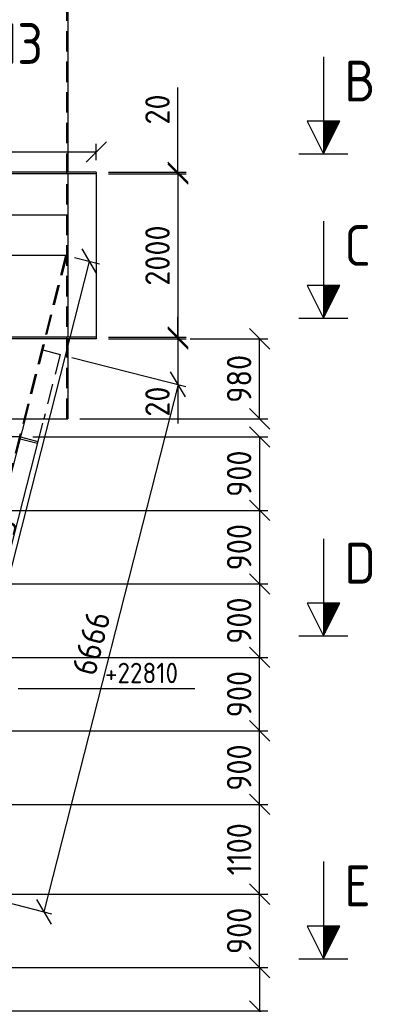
# Model space of a CAD drawing. Extents: x 0 to 84100, y 0 to 59400.
# Tile 11 of 25: x 16746 to 21151, y 37901 to 49961. Entities that reach past the tile are written whole.
import ezdxf

# ---------------------------------------------------------------- set-up
doc = ezdxf.new("R2010")
doc.units = 0
doc.header["$LTSCALE"] = 1000
doc.linetypes.add('DASHED', pattern=[0.75, 0.5, -0.25])
doc.linetypes.add('HIDDEN', pattern=[0.375, 0.25, -0.125])
doc.layers.get('0').update_dxf_attribs({"linetype": 'CONTINUOUS'})
doc.layers.get('DEFPOINTS').update_dxf_attribs({"linetype": 'CONTINUOUS'})
for name, color, linetype in [('STG-CON-50', 4, 'CONTINUOUS'), ('STG-DAS-18', 1, 'DASHED'), ('STX-DIM-18', 1, 'CONTINUOUS'), ('STX-INFO-25', 2, 'CONTINUOUS'), ('STX-RAS-18', 1, 'CONTINUOUS')]:
    doc.layers.add(name, color=color, linetype=linetype)
doc.styles.get("Standard").update_dxf_attribs({"font": 'isocp.shx'})
doc.dimstyles.new('NORDIC', dxfattribs={"dimscale": 100, "dimtxt": 3, "dimasz": 2.5, "dimexe": 1.25, "dimexo": 1, "dimgap": 0.6, "dimtad": 1, "dimtxsty": 'STANDARD', "dimblk1": 'OBLIQUE', "dimblk2": 'OBLIQUE', "dimsah": 1, "dimcen": 2.5, "dimclrd": 1, "dimclre": 1, "dimclrt": 1, "dimazin": 3, "dimtfac": 1, "dimtdec": 3, "dimtofl": 0, "dimtmove": 0, "dimatfit": 3, "dimtvp": 1, "dimtolj": 1, "dimtzin": 0})
doc.dimstyles.get("Standard").update_dxf_attribs({"dimscale": 100, "dimtxt": 3, "dimasz": 2.5, "dimexe": 1, "dimexo": 1.25, "dimgap": 0.6, "dimtad": 1, "dimtih": 1, "dimtoh": 1, "dimdec": 1, "dimzin": 0, "dimtxsty": 'STANDARD', "dimblk1": 'OBLIQUE', "dimblk2": 'OBLIQUE', "dimsah": 1, "dimcen": 0.09, "dimclrd": 1, "dimclre": 1, "dimclrt": 1, "dimazin": 3, "dimtfac": 1, "dimtdec": 1, "dimtofl": 0, "dimtmove": 0, "dimatfit": 3, "dimtolj": 1, "dimtzin": 0})
doc.dimstyles.new('STANDARD$0', dxfattribs={"dimscale": 100, "dimtxt": 3, "dimasz": 2.5, "dimexe": 1, "dimexo": 1.5, "dimgap": 1, "dimtad": 1, "dimdec": 0, "dimzin": 1, "dimtxsty": 'STANDARD', "dimblk": 'OBLIQUE', "dimcen": 0.09, "dimclrd": 1, "dimclre": 1, "dimclrt": 1, "dimazin": 3, "dimtfac": 1, "dimtdec": 0, "dimtmove": 0, "dimatfit": 3, "dimtolj": 1, "dimtzin": 1})

# ---------------------------------------------------------------- blocks, each defined once
blk = doc.blocks.new('_OBLIQUE')
at = {"color": 0, "linetype": 'BYBLOCK'}
blk.add_line((-0.5, -0.5), (0.5, 0.5), dxfattribs=at)
blk = doc.blocks.new('*D26')
at = {"layer": 'DEFPOINTS', "color": 0, "linetype": 'CONTINUOUS'}
for p in [(17684, 48092), (17684, 48072), (18684, 48092)]:
    blk.add_point(p, dxfattribs=at)
at = {"layer": 'STX-DIM-18', "color": 1, "linetype": 'CONTINUOUS'}
for p, q in [((18684, 48092), (18684, 49130)), ((17834, 48092), (18784, 48092)), ((17834, 48072), (18784, 48072)), ((18684, 48072), (18684, 48092)), ((18684, 48072), (18684, 47822))]:
    blk.add_line(p, q, dxfattribs=at)
at = {"layer": 'STX-DIM-18', "color": 1, "linetype": 'CONTINUOUS', "xscale": 250, "yscale": 250, "zscale": 250}
for p, rotation in [((18684, 48092), 270), ((18684, 48072), 90)]:
    blk.add_blockref('_OBLIQUE', p, dxfattribs=dict(at, rotation=rotation))
at = {"layer": 'STX-DIM-18', "color": 1, "linetype": 'CONTINUOUS', "insert": (18434, 48861), "char_height": 300, "attachment_point": 5, "rotation": 90}
blk.add_mtext('\\A1;20', dxfattribs=at)
blk = doc.blocks.new('*D27')
at = {"layer": 'DEFPOINTS', "color": 0, "linetype": 'CONTINUOUS'}
for p in [(17684, 48072), (17684, 46072), (18684, 46072)]:
    blk.add_point(p, dxfattribs=at)
at = {"layer": 'STX-DIM-18', "color": 1, "linetype": 'CONTINUOUS'}
for p, q in [((17834, 48072), (18784, 48072)), ((18684, 48072), (18684, 46072)), ((17834, 46072), (18784, 46072))]:
    blk.add_line(p, q, dxfattribs=at)
at = {"layer": 'STX-DIM-18', "color": 1, "linetype": 'CONTINUOUS', "xscale": 250, "yscale": 250, "zscale": 250}
for p, rotation in [((18684, 48072), 90), ((18684, 46072), 270)]:
    blk.add_blockref('_OBLIQUE', p, dxfattribs=dict(at, rotation=rotation))
at = {"layer": 'STX-DIM-18', "color": 1, "linetype": 'CONTINUOUS', "insert": (18434, 47072), "char_height": 300, "attachment_point": 5, "rotation": 90}
blk.add_mtext('\\A1;2000', dxfattribs=at)
blk = doc.blocks.new('*D28')
at = {"layer": 'DEFPOINTS', "color": 0, "linetype": 'CONTINUOUS'}
for p in [(18684, 46072), (17684, 46052), (18684, 46052)]:
    blk.add_point(p, dxfattribs=at)
at = {"layer": 'STX-DIM-18', "color": 1, "linetype": 'CONTINUOUS'}
for p, q in [((18684, 46072), (18684, 46322)), ((18534, 46072), (18584, 46072)), ((18684, 46072), (18684, 46052)), ((17834, 46052), (18784, 46052)), ((18684, 46052), (18684, 45014))]:
    blk.add_line(p, q, dxfattribs=at)
at = {"layer": 'STX-DIM-18', "color": 1, "linetype": 'CONTINUOUS', "xscale": 250, "yscale": 250, "zscale": 250}
for p, rotation in [((18684, 46072), 270), ((18684, 46052), 90)]:
    blk.add_blockref('_OBLIQUE', p, dxfattribs=dict(at, rotation=rotation))
at = {"layer": 'STX-DIM-18', "color": 1, "linetype": 'CONTINUOUS', "insert": (18434, 45283), "char_height": 300, "attachment_point": 5, "rotation": 90}
blk.add_mtext('\\A1;20', dxfattribs=at)
blk = doc.blocks.new('*D29')
at = {"layer": 'DEFPOINTS', "color": 0, "linetype": 'CONTINUOUS'}
for p in [(18684, 46052), (19684, 46052), (17334, 45072)]:
    blk.add_point(p, dxfattribs=at)
at = {"layer": 'STX-DIM-18', "color": 1, "linetype": 'CONTINUOUS'}
for p, q in [((18834, 46052), (19784, 46052)), ((19684, 45072), (19684, 46052)), ((17484, 45072), (19784, 45072))]:
    blk.add_line(p, q, dxfattribs=at)
at = {"layer": 'STX-DIM-18', "color": 1, "linetype": 'CONTINUOUS', "xscale": 250, "yscale": 250, "zscale": 250}
for p, rotation in [((19684, 46052), 90), ((19684, 45072), 270)]:
    blk.add_blockref('_OBLIQUE', p, dxfattribs=dict(at, rotation=rotation))
at = {"layer": 'STX-DIM-18', "color": 1, "linetype": 'CONTINUOUS', "insert": (19434, 45562), "char_height": 300, "attachment_point": 5, "rotation": 90}
blk.add_mtext('\\A1;980', dxfattribs=at)
blk = doc.blocks.new('A$C54FD69DF')
at = {"layer": 'STX-DIM-18', "linetype": 'CONTINUOUS'}
h = blk.add_hatch(dxfattribs=at)
h.set_pattern_fill('ANSI31', color=256, scale=0.02, style=0)
h.set_pattern_definition([(45, (-95.49545, -50.453515), (-0.04490128, 0.04490128), [])])
h.paths.add_polyline_path([(4, 5), (0, 3), (4, 3)])
for p, q in [((0, 0), (0, 6)), ((4, 3), (0, 3))]:
    blk.add_line(p, q, dxfattribs=at)
blk.add_lwpolyline([(11.89, 3), (4, 3), (4, 1), (0, 3), (4, 5), (4, 3)], dxfattribs=at)
blk = doc.blocks.new('*D149')
at = {"color": 1, "linetype": 'CONTINUOUS'}
for p, q in [((15746, 38350), (19784, 38350)), ((19684, 38350), (19684, 37819)), ((15626, 37819), (19784, 37819)), ((19684, 37819), (19684, 36829))]:
    blk.add_line(p, q, dxfattribs=at)
at = {"layer": 'DEFPOINTS', "color": 0, "linetype": 'CONTINUOUS'}
for p in [(15596, 38350), (15476, 37819), (19684, 37819)]:
    blk.add_point(p, dxfattribs=at)
at = {"color": 1, "linetype": 'CONTINUOUS', "xscale": 250, "yscale": 250, "zscale": 250}
for p, rotation in [((19684, 38350), 90), ((19684, 37819), 270)]:
    blk.add_blockref('_OBLIQUE', p, dxfattribs=dict(at, rotation=rotation))
at = {"color": 1, "linetype": 'CONTINUOUS', "insert": (19434, 37199), "char_height": 300, "attachment_point": 5, "rotation": 90}
blk.add_mtext('\\A1;530', dxfattribs=at)
blk = doc.blocks.new('*D150')
at = {"color": 1, "linetype": 'CONTINUOUS'}
for p, q in [((15746, 39250), (19784, 39250)), ((19684, 38350), (19684, 39250)), ((19534, 38350), (19584, 38350))]:
    blk.add_line(p, q, dxfattribs=at)
at = {"layer": 'DEFPOINTS', "color": 0, "linetype": 'CONTINUOUS'}
for p in [(15596, 39250), (19684, 39250), (19684, 38350)]:
    blk.add_point(p, dxfattribs=at)
at = {"color": 1, "linetype": 'CONTINUOUS', "xscale": 250, "yscale": 250, "zscale": 250}
for p, rotation in [((19684, 39250), 90), ((19684, 38350), 270)]:
    blk.add_blockref('_OBLIQUE', p, dxfattribs=dict(at, rotation=rotation))
at = {"color": 1, "linetype": 'CONTINUOUS', "insert": (19434, 38800), "char_height": 300, "attachment_point": 5, "rotation": 90}
blk.add_mtext('\\A1;900', dxfattribs=at)
blk = doc.blocks.new('*D151')
at = {"color": 1, "linetype": 'CONTINUOUS'}
for p, q in [((15659, 40350), (19784, 40350)), ((19684, 39250), (19684, 40350)), ((15746, 39250), (19784, 39250))]:
    blk.add_line(p, q, dxfattribs=at)
at = {"layer": 'DEFPOINTS', "color": 0, "linetype": 'CONTINUOUS'}
for p in [(15509, 40350), (19684, 40350), (15596, 39250)]:
    blk.add_point(p, dxfattribs=at)
at = {"color": 1, "linetype": 'CONTINUOUS', "xscale": 250, "yscale": 250, "zscale": 250}
for p, rotation in [((19684, 40350), 90), ((19684, 39250), 270)]:
    blk.add_blockref('_OBLIQUE', p, dxfattribs=dict(at, rotation=rotation))
at = {"color": 1, "linetype": 'CONTINUOUS', "insert": (19434, 39800), "char_height": 300, "attachment_point": 5, "rotation": 90}
blk.add_mtext('\\A1;1100', dxfattribs=at)
blk = doc.blocks.new('*D152')
at = {"color": 1, "linetype": 'CONTINUOUS'}
for p, q in [((15723, 41250), (19784, 41250)), ((19684, 40350), (19684, 41250)), ((15637, 40350), (19784, 40350))]:
    blk.add_line(p, q, dxfattribs=at)
at = {"layer": 'DEFPOINTS', "color": 0, "linetype": 'CONTINUOUS'}
for p in [(15573, 41250), (19684, 41250), (15487, 40350)]:
    blk.add_point(p, dxfattribs=at)
at = {"color": 1, "linetype": 'CONTINUOUS', "xscale": 250, "yscale": 250, "zscale": 250}
for p, rotation in [((19684, 41250), 90), ((19684, 40350), 270)]:
    blk.add_blockref('_OBLIQUE', p, dxfattribs=dict(at, rotation=rotation))
at = {"color": 1, "linetype": 'CONTINUOUS', "insert": (19434, 40800), "char_height": 300, "attachment_point": 5, "rotation": 90}
blk.add_mtext('\\A1;900', dxfattribs=at)
blk = doc.blocks.new('*D153')
at = {"color": 1, "linetype": 'CONTINUOUS'}
for p, q in [((15927, 42150), (19784, 42150)), ((19684, 41250), (19684, 42150)), ((15880, 41250), (19784, 41250))]:
    blk.add_line(p, q, dxfattribs=at)
at = {"layer": 'DEFPOINTS', "color": 0, "linetype": 'CONTINUOUS'}
for p in [(15777, 42150), (19684, 42150), (15730, 41250)]:
    blk.add_point(p, dxfattribs=at)
at = {"color": 1, "linetype": 'CONTINUOUS', "xscale": 250, "yscale": 250, "zscale": 250}
for p, rotation in [((19684, 42150), 90), ((19684, 41250), 270)]:
    blk.add_blockref('_OBLIQUE', p, dxfattribs=dict(at, rotation=rotation))
at = {"color": 1, "linetype": 'CONTINUOUS', "insert": (19434, 41700), "char_height": 300, "attachment_point": 5, "rotation": 90}
blk.add_mtext('\\A1;900', dxfattribs=at)
blk = doc.blocks.new('*D154')
at = {"color": 1, "linetype": 'CONTINUOUS'}
for p, q in [((15913, 43050), (19784, 43050)), ((19684, 43050), (19684, 42150)), ((19534, 42150), (19584, 42150))]:
    blk.add_line(p, q, dxfattribs=at)
at = {"layer": 'DEFPOINTS', "color": 0, "linetype": 'CONTINUOUS'}
for p in [(15763, 43050), (19684, 42150), (19684, 42150)]:
    blk.add_point(p, dxfattribs=at)
at = {"color": 1, "linetype": 'CONTINUOUS', "xscale": 250, "yscale": 250, "zscale": 250}
for p, rotation in [((19684, 43050), 90), ((19684, 42150), 270)]:
    blk.add_blockref('_OBLIQUE', p, dxfattribs=dict(at, rotation=rotation))
at = {"color": 1, "linetype": 'CONTINUOUS', "insert": (19434, 42600), "char_height": 300, "attachment_point": 5, "rotation": 90}
blk.add_mtext('\\A1;900', dxfattribs=at)
blk = doc.blocks.new('*D155')
at = {"color": 1, "linetype": 'CONTINUOUS'}
for p, q in [((15957, 43950), (19784, 43950)), ((19684, 43950), (19684, 43050)), ((19534, 43050), (19584, 43050))]:
    blk.add_line(p, q, dxfattribs=at)
at = {"layer": 'DEFPOINTS', "color": 0, "linetype": 'CONTINUOUS'}
for p in [(15807, 43950), (19684, 43050), (19684, 43050)]:
    blk.add_point(p, dxfattribs=at)
at = {"color": 1, "linetype": 'CONTINUOUS', "xscale": 250, "yscale": 250, "zscale": 250}
for p, rotation in [((19684, 43950), 90), ((19684, 43050), 270)]:
    blk.add_blockref('_OBLIQUE', p, dxfattribs=dict(at, rotation=rotation))
at = {"color": 1, "linetype": 'CONTINUOUS', "insert": (19434, 43500), "char_height": 300, "attachment_point": 5, "rotation": 90}
blk.add_mtext('\\A1;900', dxfattribs=at)
blk = doc.blocks.new('*D156')
at = {"color": 1, "linetype": 'CONTINUOUS'}
for p, q in [((16906, 44850), (19784, 44850)), ((19684, 44850), (19684, 43950)), ((19534, 43950), (19584, 43950))]:
    blk.add_line(p, q, dxfattribs=at)
at = {"layer": 'DEFPOINTS', "color": 0, "linetype": 'CONTINUOUS'}
for p in [(16756, 44850), (19684, 43950), (19684, 43950)]:
    blk.add_point(p, dxfattribs=at)
at = {"color": 1, "linetype": 'CONTINUOUS', "xscale": 250, "yscale": 250, "zscale": 250}
for p, rotation in [((19684, 44850), 90), ((19684, 43950), 270)]:
    blk.add_blockref('_OBLIQUE', p, dxfattribs=dict(at, rotation=rotation))
at = {"color": 1, "linetype": 'CONTINUOUS', "insert": (19434, 44400), "char_height": 300, "attachment_point": 5, "rotation": 90}
blk.add_mtext('\\A1;900', dxfattribs=at)
blk = doc.blocks.new('*D167')
at = {"color": 1}
for p, q in [((17419, 47048), (17722, 46971)), ((15654, 39358), (17601, 47001)), ((15473, 39405), (15775, 39328))]:
    blk.add_line(p, q, dxfattribs=at)
at = {"layer": 'DEFPOINTS', "color": 0}
for p in [(17322, 47072), (17601, 47001), (15376, 39429)]:
    blk.add_point(p, dxfattribs=at)
at = {"color": 1, "xscale": 250, "yscale": 250, "zscale": 250}
for p, rotation in [((17601, 47001), 75.71158911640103), ((15654, 39358), 255.711589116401)]:
    blk.add_blockref('_OBLIQUE', p, dxfattribs=dict(at, rotation=rotation))
at = {"color": 1, "insert": (16424, 43232), "char_height": 300, "attachment_point": 5, "rotation": 75.7116}
blk.add_mtext('\\A1;7886.95', dxfattribs=at)
blk = doc.blocks.new('*D177')
at = {"color": 1}
for p, q in [((8284, 48242), (8284, 48440)), ((17684, 48242), (17684, 48440)), ((17684, 48340), (8284, 48340))]:
    blk.add_line(p, q, dxfattribs=at)
at = {"layer": 'DEFPOINTS', "color": 0}
for p in [(8284, 48340), (8284, 48092), (17684, 48092)]:
    blk.add_point(p, dxfattribs=at)
at = {"color": 1, "xscale": 250, "yscale": 250, "zscale": 250, "rotation": 180}
blk.add_blockref('_OBLIQUE', (8284, 48340), dxfattribs=at)
at = {"color": 1, "xscale": 250, "yscale": 250, "zscale": 250}
blk.add_blockref('_OBLIQUE', (17684, 48340), dxfattribs=at)
at = {"color": 1, "insert": (12984, 48590), "char_height": 300, "attachment_point": 5}
blk.add_mtext('\\A1;%%c9400', dxfattribs=at)
blk = doc.blocks.new('*D196')
at = {"layer": 'DEFPOINTS', "color": 0}
for p in [(17241, 45862), (15596, 39402), (17040, 39034)]:
    blk.add_point(p, dxfattribs=at)
at = {"layer": 'STX-DIM-18', "color": 1}
for p, q in [((17386, 45825), (18782, 45469)), ((18685, 45494), (17040, 39034)), ((15741, 39365), (17137, 39009))]:
    blk.add_line(p, q, dxfattribs=at)
at = {"layer": 'STX-DIM-18', "color": 1, "xscale": 250, "yscale": 250, "zscale": 250}
for p, rotation in [((18685, 45494), 75.71158911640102), ((17040, 39034), 255.711589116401)]:
    blk.add_blockref('_OBLIQUE', p, dxfattribs=dict(at, rotation=rotation))
at = {"layer": 'STX-DIM-18', "color": 1, "insert": (17621, 42325), "char_height": 300, "attachment_point": 5, "rotation": 75.7116}
blk.add_mtext('\\A1;6666', dxfattribs=at)
blk = doc.blocks.new('*D220')
at = {"layer": 'DEFPOINTS', "color": 0}
for p in [(17664, 49817), (20552, 13372)]:
    blk.add_point(p, dxfattribs=at)
at = {"layer": 'STX-RAS-18', "color": 1}
blk.add_line((20291, 16660), (20552, 13372), dxfattribs=at)
at = {"layer": 'STX-RAS-18', "color": 1, "xscale": 250, "yscale": 250, "zscale": 250, "rotation": 274.5307406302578}
blk.add_blockref('_OBLIQUE', (20552, 13372), dxfattribs=at)
at = {"layer": 'STX-RAS-18', "color": 1, "insert": (20587, 16086), "char_height": 300, "attachment_point": 5, "rotation": 274.5307}
blk.add_mtext('\\A1;%%C9140', dxfattribs=at)

msp = doc.modelspace()

# ---------------------------------------------------------------- linework, layer by layer
at = {"layer": 'STG-CON-50'}
for p, q in [((17334.322, 55072.285), (17334.322, 48092.296)), ((17684.322, 48092.296), (8284.322, 48092.296)), ((17684.322, 48072.296), (8284.322, 48072.296)), ((17334.322, 48072.296), (17334.322, 46072.296)), ((17684.322, 48092.296), (17684.322, 48072.296)), ((17684.322, 48072.296), (17684.322, 46072.296)), ((16586.075, 47572.285), (17334.322, 47572.285)), ((17334.322, 47072.296), (16586.075, 47072.296)), ((17684.322, 46072.296), (16586.075, 46072.296)), ((17684.322, 46052.296), (16586.075, 46052.296)), ((17334.322, 46052.296), (17334.322, 45072.285)), ((16812.956, 45072.285), (16586.075, 44181.441)), ((16586.075, 45072.285), (17334.322, 45072.285)), ((17026.151, 45017.988), (16586.075, 43290.041)), ((16756.411, 44850.261), (16586.075, 44850.261)), ((16750.981, 44828.942), (16964.176, 44774.645)), ((16756.411, 44850.261), (16969.605, 44795.964))]:
    msp.add_line(p, q, dxfattribs=at)
at = {"layer": 'STG-CON-50', "linetype": 'CONTINUOUS'}
msp.add_line((17684.322, 46072.296), (17684.322, 46052.296), dxfattribs=at)
at = {"layer": 'STG-DAS-18', "color": 1, "linetype": 'HIDDEN'}
for p, q in [((17322.322, 45072.285), (17322.322, 50072.285)), ((17306.843, 47072.296), (16586.075, 44242.218)), ((17322.322, 47072.296), (16812.956, 45072.285)), ((17027.8, 45915.862), (17240.994, 45861.565)), ((17240.994, 45861.565), (17039.979, 45072.285))]:
    msp.add_line(p, q, dxfattribs=at)
at = {"layer": 'STX-INFO-25', "linetype": 'CONTINUOUS'}
msp.add_line((16727.496, 41769.31), (18891.558, 41769.31), dxfattribs=at)

# ---------------------------------------------------------------- block references
at = {"layer": 'STX-DIM-18', "linetype": 'CONTINUOUS', "xscale": -100, "yscale": 100, "zscale": 100, "rotation": 270}
for p in [(20166.377, 48318.529), (20166.377, 46304.358), (20166.377, 42413.796), (20166.377, 38459.694)]:
    msp.add_blockref('A$C54FD69DF', p, dxfattribs=at)

# ---------------------------------------------------------------- texts
at = {"layer": 'STX-INFO-25', "color": 4}
for s, p in [('COAL SILO 600M3', (12119.44, 49418.634)), ('B', (20722.002, 48959.534)), ('C', (20722.002, 46945.364)), ('D', (20722.002, 43054.801)), ('E', (20722.002, 39100.7))]:
    msp.add_text(s, height=500, dxfattribs=at).set_placement(p)
at = {"layer": 'STX-INFO-25', "linetype": 'CONTINUOUS'}
msp.add_text('+22810', height=250, dxfattribs=at).set_placement((17790.381, 41833.941))

# ---------------------------------------------------------------- dimensions: what is measured, and where the dimension line sits
dim = msp.add_linear_dim(base=(8284.322, 48340.162), p1=(17684.322, 48092.296), p2=(8284.322, 48092.296), text='%%c<>', dimstyle='STANDARD$0')
dim.commit()
dim.dimension.update_dxf_attribs({"geometry": '*D177', "text_midpoint": (12984.322, 48590.162)})
dim = msp.add_aligned_dim(p1=(15375.798, 39429.319), p2=(17322.322, 47072.296), distance=-287.158, dimstyle='NORDIC')
dim.commit()
dim.dimension.update_dxf_attribs({"geometry": '*D167', "text_midpoint": (16423.831, 43231.765)})
at = {"linetype": 'CONTINUOUS'}
for base, p1, p2, text, picture, middle in [((19684.322, 43950.261), (16756.411, 44850.261), (19684.322, 43950.261), '900', '*D156', (19434.322, 44400.261)), ((19684.322, 43050.261), (15807.412, 43950.261), (19684.322, 43050.261), '900', '*D155', (19434.322, 43500.261)), ((19684.322, 42150.261), (15762.856, 43050.261), (19684.322, 42150.261), '900', '*D154', (19434.322, 42600.261)), ((19684.322, 42150.261), (15730.211, 41250.261), (15777.258, 42150.261), '900', '*D153', (19434.322, 41700.261)), ((19684.322, 41250.261), (15487.136, 40350.261), (15573.388, 41250.261), '900', '*D152', (19434.322, 40800.261)), ((19684.322, 40350.261), (15595.798, 39250.261), (15508.643, 40350.261), '1100', '*D151', (19434.322, 39800.261)), ((19684.322, 39250.261), (19684.322, 38350.261), (15595.798, 39250.261), '900', '*D150', (19434.322, 38800.261)), ((19684.322, 37819.314), (15595.798, 38350.261), (15475.798, 37819.314), '530', '*D149', (19434.322, 37199.196))]:
    dim = msp.add_linear_dim(base=base, p1=p1, p2=p2, angle=90, text=text, dimstyle='STANDARD$0', dxfattribs=at)
    dim.commit()
    dim.dimension.update_dxf_attribs({"geometry": picture, "text_midpoint": middle})
at = {"layer": 'STX-DIM-18', "linetype": 'CONTINUOUS'}
for base, p1, p2, picture, middle in [((18684.322, 48092.296), (17684.322, 48072.296), (17684.322, 48092.296), '*D26', (18434.292, 48861.224)), ((18684.322, 46072.296), (17684.322, 48072.296), (17684.322, 46072.296), '*D27', (18434.292, 47072.296)), ((18684.322, 46052.296), (18684.322, 46072.296), (17684.322, 46052.296), '*D28', (18434.292, 45283.369)), ((19684.322, 46052.296), (17334.322, 45072.285), (18684.322, 46052.296), '*D29', (19434.322, 45562.291))]:
    dim = msp.add_linear_dim(base=base, p1=p1, p2=p2, angle=90, dimstyle='STANDARD$0', dxfattribs=at)
    dim.commit()
    dim.dimension.update_dxf_attribs({"geometry": picture, "text_midpoint": middle})
at = {"layer": 'STX-DIM-18'}
dim = msp.add_aligned_dim(p1=(17240.994, 45861.565), p2=(15595.798, 39401.744), distance=1490.532, dimstyle='STANDARD$0', dxfattribs=at)
dim.commit()
dim.dimension.update_dxf_attribs({"geometry": '*D196', "text_midpoint": (17620.553, 42325.488)})
at = {"layer": 'STX-RAS-18'}
dim = msp.add_diameter_dim_2p(p1=(17663.533, 49817.333), p2=(20551.552, 13371.58), text='%%C9140', dimstyle='STANDARD', override={"dimexo": 1.5, "dimgap": 1, "dimtih": 0, "dimtoh": 0, "dimdec": 0, "dimzin": 1, "dimblk": 'OBLIQUE', "dimsah": 0, "dimtdec": 0, "dimtofl": 1, "dimtzin": 1}, dxfattribs=at)
dim.commit()
dim.dimension.update_dxf_attribs({"geometry": '*D220', "text_midpoint": (20337.998, 16066.562), "dimtype": 163})

doc.saveas('drawing.dxf')
